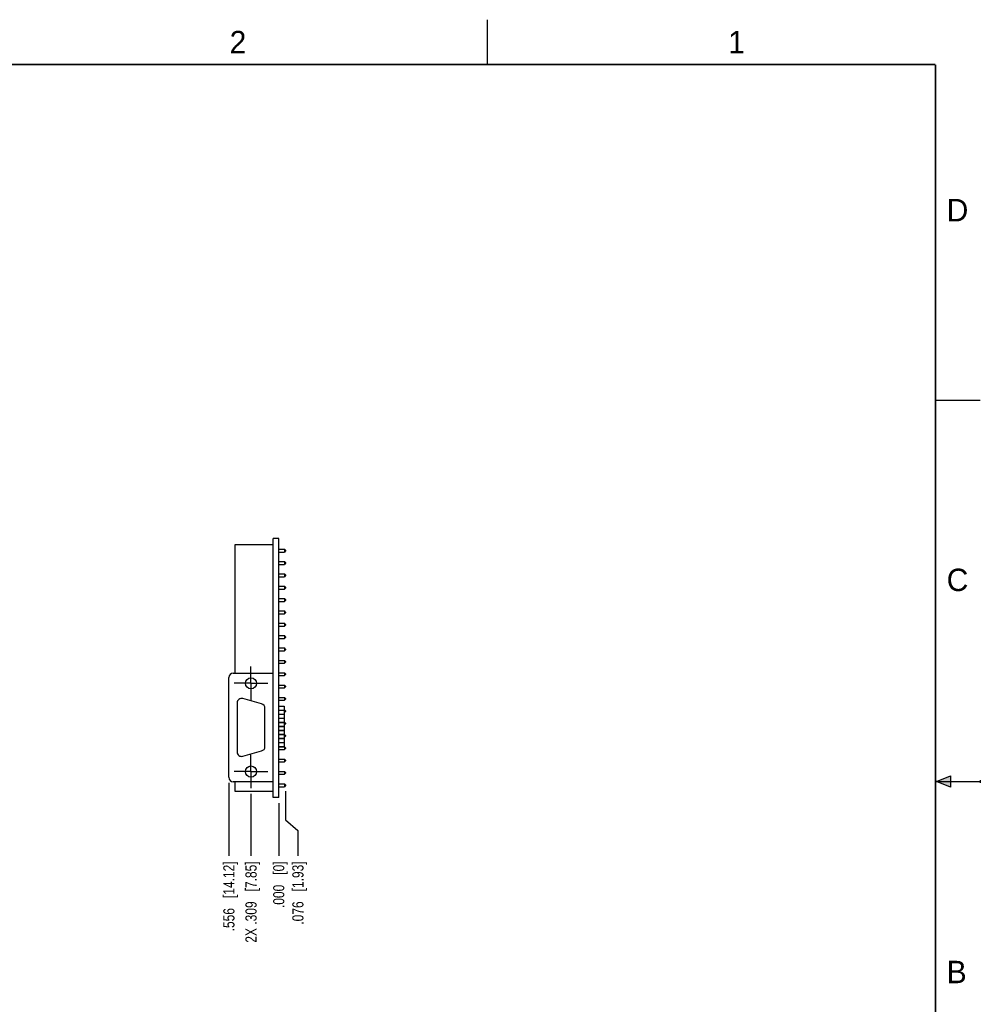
# Model space of a CAD drawing. Header units: inches. Extents: x 0 to 22, y 0 to 17.
# Tile 9 of 9: x 11.3 to 22, y 6 to 17. Entities that reach past the tile are written whole.
import ezdxf

# ---------------------------------------------------------------- set-up
doc = ezdxf.new("R2010")
doc.units = ezdxf.units.IN
doc.header["$LTSCALE"] = 1.21
doc.header["$MEASUREMENT"] = 0
doc.linetypes.add('CENTER', pattern=[0.6, 0.375, -0.075, 0.075, -0.075])
doc.layers.get('0').update_dxf_attribs({"linetype": 'CONTINUOUS'})
doc.layers.add('02___PRT_ALL_AXES', color=7, linetype='CONTINUOUS')
doc.layers.add('DIMENSIONS', color=7, linetype='CONTINUOUS')
doc.styles.get("Standard").update_dxf_attribs({"font": 'txt', "width": 0.8})
doc.styles.add('TEXTSTYLE_2', font='txt')
doc.dimstyles.new('DIMSTYLE_2', dxfattribs={"dimtxt": 0.125, "dimasz": 0.18, "dimexe": 0.125, "dimexo": 0.0625, "dimgap": 0.03125, "dimtad": 0, "dimtih": 1, "dimtoh": 1, "dimdec": 3, "dimzin": 4, "dimdsep": 46, "dimtxsty": 'STANDARD', "dimblk": '_FILLED', "dimblk1": '_FILLED', "dimblk2": '_FILLED', "dimcen": 0.09, "dimadec": 0, "dimazin": 0, "dimtp": 0.001, "dimtm": 0.001, "dimtfac": 1, "dimtdec": 3, "dimtofl": 0, "dimtmove": 0, "dimatfit": 3, "dimldrblk": '_FILLED', "dimfxl": 1, "dimtolj": 1, "dimtzin": 4, "dimarcsym": 0})

# ---------------------------------------------------------------- blocks, each defined once
blk = doc.blocks.new('*D17')
at = {"layer": 'DIMENSIONS', "color": 2, "linetype": 'CONTINUOUS'}
blk.add_line((13.863, 8.362), (13.863, 7.672), dxfattribs=at)
at = {"layer": 'DIMENSIONS', "color": 2, "linetype": 'CONTINUOUS', "insert": (13.801, 7.609), "char_height": 0.125, "width": 1.425, "attachment_point": 3, "rotation": 90, "line_spacing_factor": 0.9}
blk.add_mtext('2X .309{\\Ftxt.shx;\\W1.000000;\\H0.125000; }[7.85]', dxfattribs=at)
blk = doc.blocks.new('_FILLED')
at = {"color": 0, "linetype": 'BYBLOCK'}
blk.add_solid([(0, 0), (-1, 0.174), (-1, -0.174)], dxfattribs=at)
blk = doc.blocks.new('*D18')
at = {"layer": 'DIMENSIONS', "color": 2, "linetype": 'CONTINUOUS'}
blk.add_line((14.172, 8.26), (14.172, 7.672), dxfattribs=at)
at = {"layer": 'DIMENSIONS', "color": 2, "linetype": 'CONTINUOUS', "insert": (14.11, 7.609), "char_height": 0.125, "width": 0.825, "attachment_point": 3, "rotation": 90, "line_spacing_factor": 0.9}
blk.add_mtext('.000{\\Ftxt.shx;\\W1.000000;\\H0.125000; }[0]', dxfattribs=at)
blk = doc.blocks.new('*D19')
at = {"layer": 'DIMENSIONS', "color": 2, "linetype": 'CONTINUOUS'}
blk.add_line((13.616, 8.485), (13.616, 7.672), dxfattribs=at)
at = {"layer": 'DIMENSIONS', "color": 2, "linetype": 'CONTINUOUS', "insert": (13.554, 7.609), "char_height": 0.125, "width": 1.225, "attachment_point": 3, "rotation": 90, "line_spacing_factor": 0.9}
blk.add_mtext('.556{\\Ftxt.shx;\\W1.000000;\\H0.125000; }[14.12]', dxfattribs=at)
blk = doc.blocks.new('*D20')
at = {"layer": 'DIMENSIONS', "color": 2, "linetype": 'CONTINUOUS'}
for p, q in [((14.248, 8.392), (14.248, 8.071)), ((14.248, 8.071), (14.386, 7.952)), ((14.386, 7.952), (14.386, 7.672))]:
    blk.add_line(p, q, dxfattribs=at)
at = {"layer": 'DIMENSIONS', "color": 2, "linetype": 'CONTINUOUS', "insert": (14.324, 7.609), "char_height": 0.125, "width": 1.125, "attachment_point": 3, "rotation": 90, "line_spacing_factor": 0.9}
blk.add_mtext('.076{\\Ftxt.shx;\\W1.000000;\\H0.125000; }[1.93]', dxfattribs=at)

msp = doc.modelspace()

# ---------------------------------------------------------------- hatches: boundary and pattern name
at = {"linetype": 'CONTINUOUS'}
msp.add_hatch(color=2, dxfattribs=at).paths.add_polyline_path([(21.6663, 8.5625), (21.6663, 8.4375), (21.51, 8.5)])

# ---------------------------------------------------------------- linework, layer by layer
at = {"color": 2, "linetype": 'CONTINUOUS'}
for p, q in [((16.5, 16.5), (16.5, 17)), ((22, 12.75), (21.5, 12.75)), ((21.51, 8.5), (21.6663, 8.5625)), ((21.51, 8.5), (22, 8.5)), ((21.6663, 8.4375), (21.51, 8.5)), ((21.6663, 8.5625), (21.6663, 8.4375)), ((22, 8.515), (22, 8.485))]:
    msp.add_line(p, q, dxfattribs=at)
at = {"color": 7, "linetype": 'CONTINUOUS'}
for p, q in [((14.11, 8.3227), (14.11, 11.2117)), ((14.172, 11.2117), (14.11, 11.2117)), ((14.172, 8.3227), (14.172, 11.2117)), ((13.6848, 9.7102), (13.6848, 11.1452)), ((13.6848, 11.1452), (14.11, 11.1452)), ((14.172, 11.0921), (14.236, 11.0921)), ((14.172, 11.0606), (14.236, 11.0606)), ((14.236, 11.0921), (14.236, 11.0606)), ((14.2478, 11.0803), (14.236, 11.0921)), ((14.2478, 11.0724), (14.236, 11.0606)), ((14.2478, 11.0803), (14.2478, 11.0724)), ((14.172, 10.9545), (14.236, 10.9545)), ((14.172, 10.923), (14.236, 10.923)), ((14.236, 10.9545), (14.236, 10.923)), ((14.2478, 10.9427), (14.236, 10.9545)), ((14.2478, 10.9348), (14.236, 10.923)), ((14.2478, 10.9427), (14.2478, 10.9348)), ((14.172, 10.8167), (14.236, 10.8167)), ((14.172, 10.7852), (14.236, 10.7852)), ((14.236, 10.8167), (14.236, 10.7852)), ((14.2478, 10.8049), (14.236, 10.8167)), ((14.2478, 10.797), (14.236, 10.7852)), ((14.2478, 10.8049), (14.2478, 10.797)), ((14.172, 10.6789), (14.236, 10.6789)), ((14.236, 10.6789), (14.236, 10.6474)), ((14.2478, 10.6671), (14.236, 10.6789)), ((14.2478, 10.6592), (14.236, 10.6474)), ((14.2478, 10.6671), (14.2478, 10.6592)), ((14.172, 10.6474), (14.236, 10.6474)), ((14.172, 10.5411), (14.236, 10.5411)), ((14.172, 10.5096), (14.236, 10.5096)), ((14.236, 10.5411), (14.236, 10.5096)), ((14.2478, 10.5293), (14.236, 10.5411)), ((14.2478, 10.5215), (14.236, 10.5096)), ((14.2478, 10.5293), (14.2478, 10.5215)), ((14.172, 10.4033), (14.236, 10.4033)), ((14.172, 10.3718), (14.236, 10.3718)), ((14.236, 10.4033), (14.236, 10.3718)), ((14.2478, 10.3915), (14.236, 10.4033)), ((14.2478, 10.3837), (14.236, 10.3718)), ((14.2478, 10.3915), (14.2478, 10.3837)), ((14.172, 10.2655), (14.236, 10.2655)), ((14.172, 10.234), (14.236, 10.234)), ((14.236, 10.2655), (14.236, 10.234)), ((14.2478, 10.2537), (14.236, 10.2655)), ((14.2478, 10.2459), (14.236, 10.234)), ((14.2478, 10.2537), (14.2478, 10.2459)), ((14.172, 10.1277), (14.236, 10.1277)), ((14.236, 10.1277), (14.236, 10.0963)), ((14.2478, 10.1159), (14.236, 10.1277)), ((14.2478, 10.1081), (14.236, 10.0963)), ((14.2478, 10.1159), (14.2478, 10.1081)), ((14.172, 10.0963), (14.236, 10.0963)), ((14.172, 9.99), (14.236, 9.99)), ((14.172, 9.9585), (14.236, 9.9585)), ((14.236, 9.99), (14.236, 9.9585)), ((14.2478, 9.9781), (14.236, 9.99)), ((14.2478, 9.9703), (14.236, 9.9585)), ((14.2478, 9.9781), (14.2478, 9.9703)), ((14.172, 9.8522), (14.236, 9.8522)), ((14.172, 9.8207), (14.236, 9.8207)), ((14.236, 9.8522), (14.236, 9.8207)), ((14.2478, 9.8403), (14.236, 9.8522)), ((14.2478, 9.8325), (14.236, 9.8207)), ((14.2478, 9.8403), (14.2478, 9.8325)), ((13.666, 9.7102), (14.11, 9.7102)), ((14.172, 9.7144), (14.236, 9.7144)), ((14.172, 9.6829), (14.236, 9.6829)), ((14.2478, 9.7026), (14.236, 9.7144)), ((14.236, 9.7144), (14.236, 9.6829)), ((14.2478, 9.6947), (14.236, 9.6829)), ((14.2478, 9.7026), (14.2478, 9.6947)), ((13.616, 8.5472), (13.616, 9.6602)), ((14.172, 9.5766), (14.236, 9.5766)), ((14.2478, 9.5648), (14.236, 9.5766)), ((14.236, 9.5766), (14.236, 9.5451)), ((14.2478, 9.5648), (14.2478, 9.5569)), ((14.172, 9.5451), (14.236, 9.5451)), ((14.2478, 9.5569), (14.236, 9.5451)), ((14.172, 9.4388), (14.236, 9.4388)), ((14.172, 9.4073), (14.236, 9.4073)), ((14.2478, 9.427), (14.236, 9.4388)), ((14.236, 9.4388), (14.236, 9.4073)), ((14.2478, 9.4191), (14.236, 9.4073)), ((14.2478, 9.427), (14.2478, 9.4191)), ((14.235, 9.301), (14.236, 9.301)), ((14.235, 9.2695), (14.236, 9.2695)), ((14.2478, 9.2892), (14.236, 9.301)), ((14.236, 9.301), (14.236, 9.2695)), ((14.2478, 9.2813), (14.236, 9.2695)), ((14.2478, 9.2892), (14.2478, 9.2813)), ((14.235, 9.1632), (14.236, 9.1632)), ((14.235, 9.1317), (14.236, 9.1317)), ((14.2478, 9.1514), (14.236, 9.1632)), ((14.236, 9.1632), (14.236, 9.1317)), ((14.2478, 9.1435), (14.236, 9.1317)), ((14.2478, 9.1514), (14.2478, 9.1435)), ((14.172, 9.0254), (14.236, 9.0254)), ((14.2478, 9.0136), (14.236, 9.0254)), ((14.236, 9.0254), (14.236, 8.9939)), ((14.2478, 9.0136), (14.2478, 9.0057)), ((14.235, 8.9939), (14.236, 8.9939)), ((14.2478, 9.0057), (14.236, 8.9939)), ((14.172, 8.8876), (14.236, 8.8876)), ((14.172, 8.8561), (14.236, 8.8561)), ((14.2478, 8.8758), (14.236, 8.8876)), ((14.236, 8.8876), (14.236, 8.8561)), ((14.2478, 8.8679), (14.236, 8.8561)), ((14.2478, 8.8758), (14.2478, 8.8679)), ((14.172, 8.7498), (14.236, 8.7498)), ((14.172, 8.7183), (14.236, 8.7183)), ((14.2478, 8.738), (14.236, 8.7498)), ((14.236, 8.7498), (14.236, 8.7183)), ((14.2478, 8.7301), (14.236, 8.7183)), ((14.2478, 8.738), (14.2478, 8.7301)), ((14.172, 8.612), (14.236, 8.612)), ((14.172, 8.5805), (14.236, 8.5805)), ((14.2478, 8.6002), (14.236, 8.612)), ((14.236, 8.612), (14.236, 8.5805)), ((14.2478, 8.5923), (14.236, 8.5805)), ((14.2478, 8.6002), (14.2478, 8.5923)), ((14.11, 8.4972), (13.666, 8.4972)), ((13.6848, 8.3893), (13.6848, 8.4972)), ((14.172, 8.474), (14.236, 8.474)), ((14.2478, 8.4622), (14.236, 8.474)), ((14.236, 8.474), (14.236, 8.4425)), ((14.2478, 8.4622), (14.2478, 8.4543)), ((14.11, 8.3893), (13.6848, 8.3893)), ((14.172, 8.4425), (14.236, 8.4425)), ((14.2478, 8.4543), (14.236, 8.4425)), ((14.172, 8.3227), (14.11, 8.3227))]:
    msp.add_line(p, q, dxfattribs=at)
at = {"color": 7, "linetype": 'CONTINUOUS', "const_width": 0.02}
for points in [[(21.5, 16.5), (0.5, 16.5)], [(21.5, 0.5), (21.5, 16.5)]]:
    msp.add_lwpolyline(points, dxfattribs=at)
at = {"color": 7, "linetype": 'CONTINUOUS'}
for centre, start, end in [((13.666, 9.6602), 90, 180), ((13.666, 8.5472), 180, 270)]:
    msp.add_arc(centre, 0.05, start, end, dxfattribs=at)
at = {"layer": '02___PRT_ALL_AXES', "color": 7, "linetype": 'CENTER'}
for p, q in [((13.863, 9.5957), (13.863, 9.7832)), ((13.863, 9.5957), (13.6755, 9.5957)), ((13.863, 9.5957), (14.0505, 9.5957)), ((13.863, 9.5957), (13.863, 9.4082)), ((13.863, 8.6117), (13.863, 8.7992)), ((13.863, 8.6117), (13.6755, 8.6117)), ((13.863, 8.6117), (14.0505, 8.6117)), ((13.863, 8.6117), (13.863, 8.4242))]:
    msp.add_line(p, q, dxfattribs=at)
at = {"layer": '02___PRT_ALL_AXES', "color": 7, "linetype": 'CONTINUOUS'}
for p, q in [((13.7075, 9.3771), (13.7075, 8.8304)), ((13.982, 9.3662), (13.771, 9.4252)), ((14.172, 9.3402), (14.235, 9.3402)), ((14.235, 9.3402), (14.235, 9.2972)), ((14.0185, 8.8894), (14.0185, 9.3181)), ((14.172, 9.2972), (14.235, 9.2972)), ((14.172, 9.2952), (14.235, 9.2952)), ((14.172, 9.2522), (14.235, 9.2522)), ((14.172, 9.2502), (14.235, 9.2502)), ((14.235, 9.2952), (14.235, 9.2522)), ((14.235, 9.2502), (14.235, 9.2072)), ((14.172, 9.2072), (14.235, 9.2072)), ((14.172, 9.2052), (14.235, 9.2052)), ((14.172, 9.1622), (14.235, 9.1622)), ((14.172, 9.1602), (14.235, 9.1602)), ((14.235, 9.2052), (14.235, 9.1622)), ((14.235, 9.1602), (14.235, 9.1172)), ((14.172, 9.1172), (14.235, 9.1172)), ((14.172, 9.1152), (14.235, 9.1152)), ((14.172, 9.0722), (14.235, 9.0722)), ((14.172, 9.0702), (14.235, 9.0702)), ((14.172, 9.0272), (14.235, 9.0272)), ((14.172, 9.0252), (14.235, 9.0252)), ((14.235, 9.1152), (14.235, 9.0722)), ((14.235, 9.0702), (14.235, 9.0272)), ((14.235, 9.0252), (14.235, 8.9822)), ((14.172, 8.9822), (14.235, 8.9822)), ((14.172, 8.9802), (14.235, 8.9802)), ((14.172, 8.9372), (14.235, 8.9372)), ((14.172, 8.9352), (14.235, 8.9352)), ((14.235, 8.9802), (14.235, 8.9372)), ((14.235, 8.9352), (14.235, 8.8922)), ((13.771, 8.7822), (13.982, 8.8412)), ((14.172, 8.8922), (14.235, 8.8922))]:
    msp.add_line(p, q, dxfattribs=at)
for centre in [(13.863, 9.5957), (13.863, 8.6117)]:
    msp.add_circle(centre, 0.0625, dxfattribs=at)
for centre, start, end in [((13.7575, 9.3771), 74.3779, 180), ((13.9685, 9.3181), 0, 74.3779), ((13.7575, 8.8304), 180, 285.6221), ((13.9685, 8.8894), 285.6221, 360)]:
    msp.add_arc(centre, 0.05, start, end, dxfattribs=at)

# ---------------------------------------------------------------- texts
at = {"color": 2, "linetype": 'CONTINUOUS', "char_height": 0.25, "width": 0.25, "attachment_point": 1, "line_spacing_factor": 0.9, "style": 'TEXTSTYLE_2'}
for s, insert in [('2', (13.625, 16.875)), ('1', (19.1875, 16.875)), ('D', (21.625, 15)), ('C', (21.625, 10.875)), ('B', (21.625, 6.5))]:
    msp.add_mtext(s, dxfattribs=dict(at, insert=insert))

# ---------------------------------------------------------------- dimensions: what is measured, and where the dimension line sits
at = {"layer": 'DIMENSIONS', "color": 2, "linetype": 'CONTINUOUS'}
for feature_location, offset, dtype, origin, picture, middle in [((13.616, 8.4847), (0, -0.8127), 1, (14.172, 8.5472), '*D19', (13.616, 6.997)), ((14.2478, 8.3918), (0.1383, -0.7198), 0, (14.172, 8.4622), '*D20', (14.3861, 7.047)), ((14.172008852, 8.2602307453), (0, -0.5882387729), 1, (14.172008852, 8.3227307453), '*D18', (14.172008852, 7.1969919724))]:
    dim = msp.add_ordinate_dim(feature_location=feature_location, offset=offset, dtype=dtype, origin=origin, dimstyle='DIMSTYLE_2', dxfattribs=at)
    dim.commit()
    dim.dimension.update_dxf_attribs({"geometry": picture, "text_midpoint": middle})
dim = msp.add_ordinate_dim(feature_location=(13.863, 8.3617), offset=(0, -0.6897), dtype=1, origin=(14.172, 8.3227), text='2X <>', dimstyle='DIMSTYLE_2', dxfattribs=at)
dim.commit()
dim.dimension.update_dxf_attribs({"geometry": '*D17', "text_midpoint": (13.863, 6.897)})

doc.saveas('drawing.dxf')
